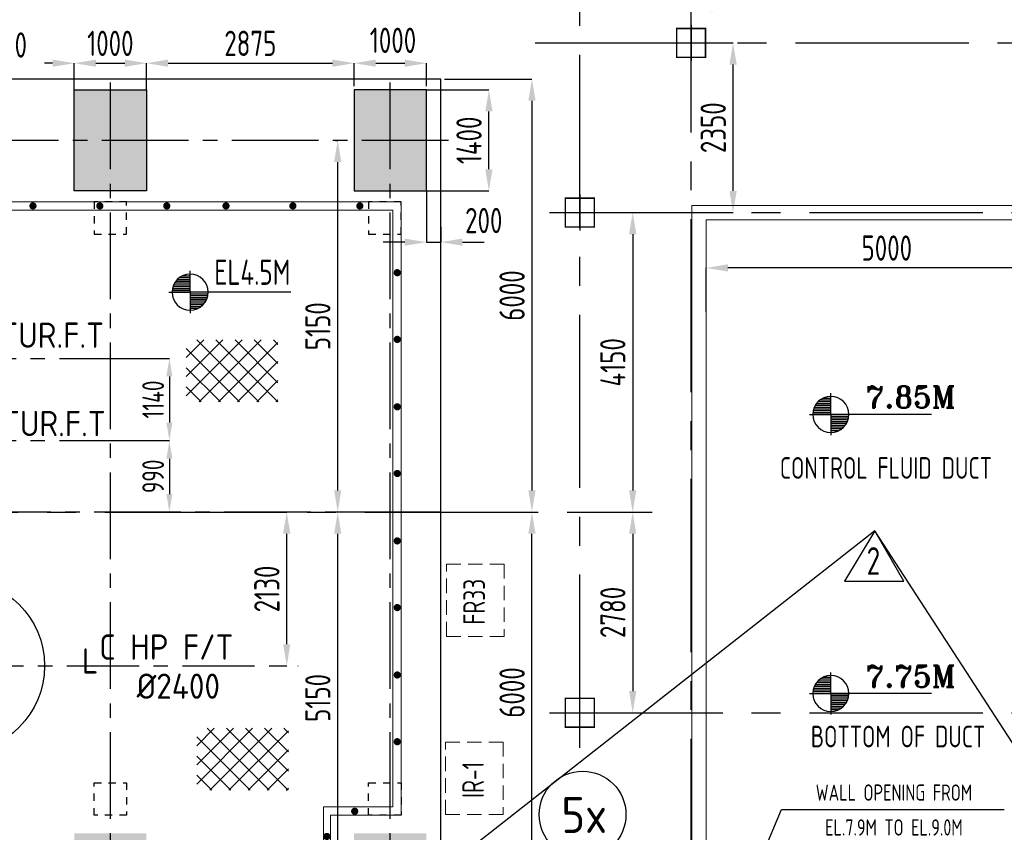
# Model space of a CAD drawing. Extents: x -7650383 to 4934791, y -137560 to 1826789.
# Tile 47 of 256: x 240096 to 253728, y 477645 to 488904. Entities that reach past the tile are written whole.
import ezdxf
from ezdxf.enums import TextEntityAlignment as Align

# ---------------------------------------------------------------- set-up
doc = ezdxf.new("R2010")
doc.units = 0
doc.header["$LTSCALE"] = 800
doc.header["$MEASUREMENT"] = 0
for name, pattern in [('0', [0]), ('CENTER', [2, 1.25, -0.25, 0.25, -0.25]), ('CENTER2', [1.125, 0.75, -0.125, 0.125, -0.125]), ('CONTINOUS', [0]), ('HIDDEN', [0.375, 0.25, -0.125]), ('HIDDENS', [0.25, 0.125, -0.125])]:
    doc.linetypes.add(name, pattern=pattern)
doc.layers.get('0').update_dxf_attribs({"linetype": 'CONTINUOUS'})
for name, color, linetype in [('0-7-COL', 2, 'CENTER'), ('Aux_col', 7, 'CONTINUOUS'), ('CL', 2, 'CENTER2'), ('EQUPT', 4, '0'), ('FT PF columns', 7, 'CONTINUOUS'), ('GRID', 8, 'CENTER'), ('HATCH', 9, 'CONTINUOUS'), ('PIPE', 1, 'CONTINUOUS'), ('REV2', 2, 'CONTINUOUS'), ('T', 3, 'CONTINUOUS'), ('TEXT', 3, 'CONTINUOUS'), ('TG_Col', 2, 'CONTINUOUS'), ('TGCOL', 2, 'CONTINUOUS')]:
    doc.layers.add(name, color=color, linetype=linetype)
for name, color, linetype, lineweight in [('DIM', 4, 'CONTINUOUS', 13), ('EQP0', 8, 'HIDDEN', 9), ('steel', 231, 'CONTINUOUS', 13), ('WALL', 6, 'CONTINUOUS', 18)]:
    doc.layers.add(name, color=color, linetype=linetype, lineweight=lineweight)
doc.styles.add('ROMANS', font='ISO9.shx', dxfattribs={"width": 0.8})
doc.styles.add('ROMANT', font='romant')
doc.styles.add('S1', font='SIMPLEX.SHX', dxfattribs={"height": 200})
doc.styles.get("Standard").update_dxf_attribs({"font": 'ISO9'})
doc.dimstyles.get("Standard").update_dxf_attribs({"dimtxt": 0.18, "dimasz": 0.18, "dimexe": 0.18, "dimexo": 0.0625, "dimgap": 0.09, "dimtad": 0, "dimtih": 1, "dimtoh": 1, "dimdec": 4, "dimzin": 0, "dimdsep": 46, "dimtxsty": 'Standard', "dimcen": 0.09, "dimadec": 0, "dimazin": 0, "dimtfac": 1, "dimtdec": 4, "dimtofl": 0, "dimtmove": 0, "dimatfit": 3, "dimfxl": 1, "dimtolj": 1, "dimtzin": 0, "dimarcsym": 0})
doc.dimstyles.new('STANDARD$0', dxfattribs={"dimtxt": 250, "dimasz": 200, "dimexe": 0, "dimexo": 0, "dimgap": 100, "dimtad": 1, "dimdec": 0, "dimzin": 0, "dimdsep": 46, "dimtxsty": 'S1', "dimcen": 0, "dimadec": 0, "dimazin": 0, "dimtfac": 1, "dimtdec": 0, "dimtmove": 2, "dimatfit": 3, "dimfxl": 1, "dimtolj": 1, "dimtzin": 0, "dimarcsym": 0})

# ---------------------------------------------------------------- blocks, each defined once
blk = doc.blocks.new('*D350')
at = {"layer": 'T', "color": 9, "linetype": 'Continuous', "lineweight": -2, "transparency": 16777216}
for p, q in [((243575, 482082), (243793, 482082)), ((243793, 480252), (243793, 481782)), ((243575, 479952), (243793, 479952))]:
    blk.add_line(p, q, dxfattribs=at)
at = {"layer": 'T', "color": 9, "linetype": 'Continuous', "transparency": 16777216}
for points in [[(243743, 481782), (243843, 481782), (243793, 482082)], [(243743, 480252), (243843, 480252), (243793, 479952)]]:
    blk.add_solid(points, dxfattribs=at)
at = {"layer": 'T', "linetype": 'Continuous', "transparency": 16777216, "insert": (243518, 481017), "char_height": 350, "attachment_point": 5, "rotation": 90, "style": 'ROMANS'}
blk.add_mtext('\\A1;2130', dxfattribs=at)
blk = doc.blocks.new('*D352')
at = {"layer": 'DIM', "color": 9, "linetype": 'Continuous', "lineweight": -2, "transparency": 16777216}
for p, q in [((241215, 484212), (242168, 484212)), ((242168, 483962), (242168, 483322)), ((241215, 483072), (242168, 483072))]:
    blk.add_line(p, q, dxfattribs=at)
at = {"layer": 'DIM', "color": 9, "linetype": 'Continuous', "transparency": 16777216}
for points in [[(242127, 483962), (242210, 483962), (242168, 484212)], [(242127, 483322), (242210, 483322), (242168, 483072)]]:
    blk.add_solid(points, dxfattribs=at)
at = {"layer": 'DIM', "linetype": 'Continuous', "transparency": 16777216, "insert": (241943, 483642), "char_height": 300, "attachment_point": 5, "rotation": 90, "style": 'ROMANS'}
blk.add_mtext('\\A1;1140', dxfattribs=at)
blk = doc.blocks.new('*D353')
at = {"layer": 'DIM', "color": 9, "linetype": 'Continuous', "lineweight": -2, "transparency": 16777216}
for p, q in [((241215, 483072), (242168, 483072)), ((242168, 482822), (242168, 482332)), ((241490, 482082), (242168, 482082))]:
    blk.add_line(p, q, dxfattribs=at)
at = {"layer": 'DIM', "color": 9, "linetype": 'Continuous', "transparency": 16777216}
for points in [[(242127, 482822), (242210, 482822), (242168, 483072)], [(242127, 482332), (242210, 482332), (242168, 482082)]]:
    blk.add_solid(points, dxfattribs=at)
at = {"layer": 'DIM', "linetype": 'Continuous', "transparency": 16777216, "insert": (241943, 482577), "char_height": 300, "attachment_point": 5, "rotation": 90, "style": 'ROMANS'}
blk.add_mtext('\\A1;990', dxfattribs=at)
blk = doc.blocks.new('*D385')
at = {"layer": 'DIM', "color": 9, "lineweight": -2, "transparency": 16777216}
for p, q in [((245976, 488082), (247188, 488082)), ((247188, 487782), (247188, 482382)), ((246177, 482082), (247188, 482082))]:
    blk.add_line(p, q, dxfattribs=at)
at = {"layer": 'DIM', "color": 9, "transparency": 16777216}
for points in [[(247138, 487782), (247238, 487782), (247188, 488082)], [(247138, 482382), (247238, 482382), (247188, 482082)]]:
    blk.add_solid(points, dxfattribs=at)
at = {"layer": 'DIM', "transparency": 16777216, "insert": (246913, 485082), "char_height": 350, "attachment_point": 5, "rotation": 90, "style": 'ROMANS'}
blk.add_mtext('\\A1;6000', dxfattribs=at)
blk = doc.blocks.new('*D386')
at = {"layer": 'DIM', "color": 9, "lineweight": -2, "transparency": 16777216}
for p, q in [((246177, 482082), (247188, 482082)), ((247188, 476382), (247188, 481782)), ((245976, 476082), (247188, 476082))]:
    blk.add_line(p, q, dxfattribs=at)
at = {"layer": 'DIM', "color": 9, "transparency": 16777216}
for points in [[(247138, 481782), (247238, 481782), (247188, 482082)], [(247138, 476382), (247238, 476382), (247188, 476082)]]:
    blk.add_solid(points, dxfattribs=at)
at = {"layer": 'DIM', "transparency": 16777216, "insert": (246913, 479582), "char_height": 350, "attachment_point": 5, "rotation": 90, "style": 'ROMANS'}
blk.add_mtext('\\A1;6000', dxfattribs=at)
blk = doc.blocks.new('*D400')
at = {"layer": 'DIM', "color": 9, "lineweight": -2, "transparency": 16777216}
for p, q in [((248266, 486232), (248583, 486232)), ((248583, 485932), (248583, 482382)), ((248266, 482082), (248583, 482082))]:
    blk.add_line(p, q, dxfattribs=at)
at = {"layer": 'DIM', "color": 9, "transparency": 16777216}
for points in [[(248533, 485932), (248633, 485932), (248583, 486232)], [(248533, 482382), (248633, 482382), (248583, 482082)]]:
    blk.add_solid(points, dxfattribs=at)
at = {"layer": 'DIM', "transparency": 16777216, "insert": (248308, 484157), "char_height": 350, "attachment_point": 5, "rotation": 90, "style": 'ROMANS'}
blk.add_mtext('\\A1;4150', dxfattribs=at)
blk = doc.blocks.new('*D401')
at = {"layer": 'DIM', "color": 9, "lineweight": -2, "transparency": 16777216}
for p, q in [((247851, 482082), (248583, 482082)), ((248583, 481782), (248583, 479602)), ((248286, 479302), (248583, 479302))]:
    blk.add_line(p, q, dxfattribs=at)
at = {"layer": 'DIM', "color": 9, "transparency": 16777216}
for points in [[(248533, 481782), (248633, 481782), (248583, 482082)], [(248533, 479602), (248633, 479602), (248583, 479302)]]:
    blk.add_solid(points, dxfattribs=at)
at = {"layer": 'DIM', "transparency": 16777216, "insert": (248308, 480692), "char_height": 350, "attachment_point": 5, "rotation": 90, "style": 'ROMANS'}
blk.add_mtext('\\A1;2780', dxfattribs=at)
blk = doc.blocks.new('*X35')
at = {"color": 0}
for p, q in [((36115, 29325), (36330, 29325)), ((36132, 29350), (36330, 29350)), ((36154, 29375), (36330, 29375)), ((36183, 29400), (36330, 29400)), ((36226, 29425), (36330, 29425)), ((36080, 29200), (36330, 29200)), ((36081, 29225), (36330, 29225)), ((36085, 29250), (36330, 29250)), ((36092, 29275), (36330, 29275)), ((36102, 29300), (36330, 29300))]:
    blk.add_line(p, q, dxfattribs=at)
blk = doc.blocks.new('LEVEL')
for p, q in [((0, 0), (0, 294)), ((-295, 0), (0, 0)), ((1393, 0), (0, 0)), ((0, 0), (0, -290))]:
    blk.add_line(p, q)
for start, end in [(90, 180), (0, 90), (180, 270), (270, 0)]:
    blk.add_arc((0, 0), 250, start, end)
blk.add_blockref('*X35', (-36330, -29198))
at = {"rotation": 180}
blk.add_blockref('*X35', (36330, 29198), dxfattribs=at)
at = {"flags": 4}
blk.add_attdef('LEVEL', (336, 101), '', height=250, dxfattribs=at)
blk = doc.blocks.new('*D414')
at = {"layer": 'DIM', "color": 9, "lineweight": -2, "transparency": 16777216}
for p, q in [((249641, 488582), (249973, 488582)), ((249973, 486532), (249973, 488282)), ((249118, 486232), (249973, 486232))]:
    blk.add_line(p, q, dxfattribs=at)
at = {"layer": 'DIM', "color": 9, "transparency": 16777216}
for points in [[(249923, 488282), (250023, 488282), (249973, 488582)], [(249923, 486532), (250023, 486532), (249973, 486232)]]:
    blk.add_solid(points, dxfattribs=at)
at = {"layer": 'DIM', "transparency": 16777216, "insert": (249698, 487407), "char_height": 350, "attachment_point": 5, "rotation": 90, "style": 'ROMANS'}
blk.add_mtext('\\A1;2350', dxfattribs=at)
blk = doc.blocks.new('*D236')
at = {"layer": 'TG_Col', "color": 9, "lineweight": -2, "transparency": 16777216}
for p, q in [((238541, 487982), (238541, 488301)), ((238841, 488301), (239307, 488301)), ((240551, 488301), (240440, 488301)), ((240851, 487932), (240851, 488301))]:
    blk.add_line(p, q, dxfattribs=at)
at = {"layer": 'TG_Col', "color": 9, "transparency": 16777216}
for points in [[(238841, 488351), (238841, 488251), (238541, 488301)], [(240551, 488351), (240551, 488251), (240851, 488301)]]:
    blk.add_solid(points, dxfattribs=at)
at = {"layer": 'TG_Col', "transparency": 16777216, "insert": (239874, 488553), "char_height": 350, "attachment_point": 5, "style": 'ROMANS'}
blk.add_mtext('\\A1;2310', dxfattribs=at)
blk = doc.blocks.new('*D237')
at = {"layer": 'TG_Col', "color": 9, "lineweight": -2, "transparency": 16777216}
for p, q in [((240851, 487932), (240851, 488301)), ((241151, 488301), (241551, 488301)), ((241851, 487932), (241851, 488301))]:
    blk.add_line(p, q, dxfattribs=at)
at = {"layer": 'TG_Col', "color": 9, "transparency": 16777216}
for points in [[(241151, 488351), (241151, 488251), (240851, 488301)], [(241551, 488351), (241551, 488251), (241851, 488301)]]:
    blk.add_solid(points, dxfattribs=at)
at = {"layer": 'TG_Col', "transparency": 16777216, "insert": (241351, 488576), "char_height": 350, "attachment_point": 5, "style": 'ROMANS'}
blk.add_mtext('\\A1;1000', dxfattribs=at)
blk = doc.blocks.new('*D238')
at = {"layer": 'TG_Col', "color": 9, "lineweight": -2, "transparency": 16777216}
for p, q in [((241851, 487932), (241851, 488301)), ((242151, 488301), (244426, 488301)), ((244726, 487982), (244726, 488301))]:
    blk.add_line(p, q, dxfattribs=at)
at = {"layer": 'TG_Col', "color": 9, "transparency": 16777216}
for points in [[(242151, 488351), (242151, 488251), (241851, 488301)], [(244426, 488351), (244426, 488251), (244726, 488301)]]:
    blk.add_solid(points, dxfattribs=at)
at = {"layer": 'TG_Col', "transparency": 16777216, "insert": (243289, 488576), "char_height": 350, "attachment_point": 5, "style": 'ROMANS'}
blk.add_mtext('\\A1;2875', dxfattribs=at)
blk = doc.blocks.new('*D239')
at = {"layer": 'TG_Col', "color": 9, "lineweight": -2, "transparency": 16777216}
for p, q in [((244726, 487982), (244726, 488301)), ((245026, 488301), (245426, 488301)), ((245726, 487982), (245726, 488301))]:
    blk.add_line(p, q, dxfattribs=at)
at = {"layer": 'TG_Col', "color": 9, "transparency": 16777216}
for points in [[(245026, 488351), (245026, 488251), (244726, 488301)], [(245426, 488351), (245426, 488251), (245726, 488301)]]:
    blk.add_solid(points, dxfattribs=at)
at = {"layer": 'TG_Col', "transparency": 16777216, "insert": (245264, 488618), "char_height": 350, "attachment_point": 5, "style": 'ROMANS'}
blk.add_mtext('\\A1;1000', dxfattribs=at)
blk = doc.blocks.new('*D240')
at = {"layer": 'TG_Col', "color": 9, "lineweight": -2, "transparency": 16777216}
for p, q in [((245726, 486532), (245726, 485822)), ((245926, 486036), (245926, 485822)), ((245426, 485822), (245126, 485822)), ((245726, 485822), (245926, 485822)), ((246226, 485822), (246526, 485822))]:
    blk.add_line(p, q, dxfattribs=at)
at = {"layer": 'TG_Col', "color": 9, "transparency": 16777216}
for points in [[(245426, 485872), (245426, 485772), (245726, 485822)], [(246226, 485872), (246226, 485772), (245926, 485822)]]:
    blk.add_solid(points, dxfattribs=at)
at = {"layer": 'TG_Col', "transparency": 16777216, "insert": (246521, 486121), "char_height": 350, "attachment_point": 5, "style": 'ROMANS'}
blk.add_mtext('\\A1;200', dxfattribs=at)
blk = doc.blocks.new('*D242')
at = {"layer": 'TG_Col', "color": 9, "lineweight": -2, "transparency": 16777216}
for p, q in [((244817, 482082), (244499, 482082)), ((244499, 477232), (244499, 481782)), ((244626, 476932), (244499, 476932))]:
    blk.add_line(p, q, dxfattribs=at)
at = {"layer": 'TG_Col', "color": 9, "transparency": 16777216}
for points in [[(244449, 481782), (244549, 481782), (244499, 482082)], [(244449, 477232), (244549, 477232), (244499, 476932)]]:
    blk.add_solid(points, dxfattribs=at)
at = {"layer": 'TG_Col', "transparency": 16777216, "insert": (244224, 479507), "char_height": 350, "attachment_point": 5, "rotation": 90, "style": 'ROMANS'}
blk.add_mtext('\\A1;5150', dxfattribs=at)
blk = doc.blocks.new('*D243')
at = {"layer": 'TG_Col', "color": 9, "lineweight": -2, "transparency": 16777216}
for p, q in [((244468, 487232), (244499, 487232)), ((244499, 482382), (244499, 486932)), ((244917, 482082), (244499, 482082))]:
    blk.add_line(p, q, dxfattribs=at)
at = {"layer": 'TG_Col', "color": 9, "transparency": 16777216}
for points in [[(244449, 486932), (244549, 486932), (244499, 487232)], [(244449, 482382), (244549, 482382), (244499, 482082)]]:
    blk.add_solid(points, dxfattribs=at)
at = {"layer": 'TG_Col', "transparency": 16777216, "insert": (244224, 484657), "char_height": 350, "attachment_point": 5, "rotation": 90, "style": 'ROMANS'}
blk.add_mtext('\\A1;5150', dxfattribs=at)
blk = doc.blocks.new('*D244')
at = {"layer": 'TG_Col', "color": 9, "lineweight": -2, "transparency": 16777216}
for p, q in [((245726, 487932), (246592, 487932)), ((246592, 486832), (246592, 487632)), ((245726, 486532), (246592, 486532))]:
    blk.add_line(p, q, dxfattribs=at)
at = {"layer": 'TG_Col', "color": 9, "transparency": 16777216}
for points in [[(246542, 487632), (246642, 487632), (246592, 487932)], [(246542, 486832), (246642, 486832), (246592, 486532)]]:
    blk.add_solid(points, dxfattribs=at)
at = {"layer": 'TG_Col', "transparency": 16777216, "insert": (246317, 487232), "char_height": 350, "attachment_point": 5, "rotation": 90, "style": 'ROMANS'}
blk.add_mtext('\\A1;1400', dxfattribs=at)
blk = doc.blocks.new('A$C47AF6D69')
at = {"layer": 'TEXT', "insert": (-23738.9, 2726.2), "char_height": 300, "width": 1129.576, "attachment_point": 1, "style": 'ROMANS'}
blk.add_mtext('\\pi313.36;AIR \\P\\pi-240.93;RECEIVER', dxfattribs=at)
blk = doc.blocks.new('TG DECK')
at = {"layer": 'HATCH'}
h = blk.add_hatch(dxfattribs=at)
h.set_pattern_fill('AR-CONC', color=256, scale=50, style=0)
h.set_pattern_definition([(50, (-421329.2, -39460.7), (358.63009, -31.37607), [37.5, -412.5]), (355, (-421329.2, -39460.7), (-69.37567, 376.09607), [30, -330]), (100.451444, (-421299.3, -39463.3), (289.25442, 344.72), [31.8701, -350.57106]), (46.1842, (-421329.2, -39360.7), (533.62067, -82.75964), [56.25, -618.75]), (96.635635, (-421284.73, -39367.6), (467.33097, 487.0593), [47.80517, -525.8569]), (351.18416, (-421329.2, -39360.7), (467.33097, 487.0593), [45, -495]), (21, (-421279.2, -39385.7), (298.45353, -201.30945), [37.5, -412.5]), (326, (-421279.2, -39385.7), (121.65767, 362.57502), [30, -330]), (71.451445, (-421254.33, -39402.47), (420.11119, 161.26558), [31.8701, -350.57106]), (37.5, (-421329.2, -39460.7), (6.079928, 166.446927), [0, -326, 0, -335, 0, -331.25]), (7.5, (-421329.2, -39460.7), (131.53477, 197.205856), [0, -191, 0, -318.5, 0, -126.25]), (327.5, (-421440.7, -39460.7), (266.911218, -11.277436), [0, -125, 0, -390, 0, -517.5]), (317.5, (-421490.7, -39460.7), (291.593085, 50.05249), [0, -162.5, 0, -259, 0, -367.5])])
h.paths.add_polyline_path([(212046, -77938), (213046, -77938), (213046, -78938), (212046, -78938)])
h.paths.add_polyline_path([(218887, -78938), (220087, -78938), (220087, -77938), (218887, -77938)])
h.paths.add_polyline_path([(218887, -71938), (220087, -71938), (220087, -72938), (218887, -72938)])
h.paths.add_polyline_path([(212046, -71938), (212046, -72938), (213046, -72938), (213046, -71938)])
h.paths.add_polyline_path([(226286, -81288), (226286, -79888), (227286, -79888), (227286, -81288)])
h.paths.add_polyline_path([(226086, -78938), (227286, -78938), (227286, -77938), (226086, -77938)])
h.paths.add_polyline_path([(226286, -69588), (226286, -70988), (227286, -70988), (227286, -69588)])
h.paths.add_polyline_path([(226086, -71938), (227286, -71938), (227286, -72938), (226086, -72938)])
h.paths.add_polyline_path([(243271, -81288), (242271, -81288), (242271, -79888), (243271, -79888)])
h.paths.add_polyline_path([(238396, -81288), (239396, -81288), (239396, -79888), (238396, -79888)])
h.paths.add_polyline_path([(236086, -79888), (235086, -79888), (235086, -81288), (236086, -81288)])
h.paths.add_polyline_path([(243271, -69588), (242271, -69588), (242271, -70988), (243271, -70988)])
h.paths.add_polyline_path([(238396, -69588), (239396, -69588), (239396, -70988), (238396, -70988)])
h.paths.add_polyline_path([(236086, -70988), (235086, -70988), (235086, -69588), (236086, -69588)])
at = {"layer": 'CL', "ltscale": 2}
for p, q in [((238896, -81488), (238896, -69388)), ((242771, -81488), (242771, -69338)), ((243578, -70288), (225799, -70288)), ((243471, -75438), (211402, -75438))]:
    blk.add_line(p, q, dxfattribs=at)
at = {"layer": 'TGCOL'}
for points in [[(238396, -69588), (239396, -69588), (239396, -70988), (238396, -70988)], [(243271, -69588), (242271, -69588), (242271, -70988), (243271, -70988)]]:
    blk.add_lwpolyline(points, close=True, dxfattribs=at)
blk = doc.blocks.new('A$C71B3771A')
at = {"layer": 'EQUPT', "linetype": 'CONTINOUS', "ltscale": 1.5, "flags": 128}
blk.add_lwpolyline([(12285, 6000), (-5035, 6000), (-6185, 4000), (-19340, 4000), (-19340, -4000), (-6185, -4000), (-5035, -6000), (12285, -6000), (12285, 6000)], dxfattribs=at)
blk.add_blockref('TG DECK', (-231186, 75438))
blk = doc.blocks.new('A$C495807AF')
at = {"layer": 'DIM'}
blk.add_blockref('A$C71B3771A', (0, 0), dxfattribs=at)
blk = doc.blocks.new('A$C3C7577A7')
at = {"layer": 'Aux_col', "linetype": 'CONTINOUS'}
for p, q in [((52000, 19750), (52000, 19250)), ((51750, 19500), (52250, 19500)), ((50460, 17400), (50460, 16900)), ((50210, 17150), (50710, 17150)), ((50460, 9970), (50460, 10470)), ((50210, 10220), (50710, 10220))]:
    blk.add_line(p, q, dxfattribs=at)
at = {"layer": 'Aux_col', "linetype": 'CONTINOUS', "const_width": 20, "flags": 128}
for points in [[(51800, 19300), (52200, 19300), (52200, 19700), (51800, 19700)], [(50260, 16950), (50660, 16950), (50660, 17350), (50260, 17350)], [(50260, 10420), (50660, 10420), (50660, 10020), (50260, 10020)]]:
    blk.add_lwpolyline(points, close=True, dxfattribs=at)
blk = doc.blocks.new('*D415')
at = {"layer": 'DIM', "color": 9, "lineweight": -2, "transparency": 16777216}
for p, q in [((249601, 484858), (249601, 485465)), ((254301, 485465), (249901, 485465)), ((254601, 485032), (254601, 485465))]:
    blk.add_line(p, q, dxfattribs=at)
at = {"layer": 'DIM', "color": 9, "transparency": 16777216}
for points in [[(249901, 485515), (249901, 485415), (249601, 485465)], [(254301, 485515), (254301, 485415), (254601, 485465)]]:
    blk.add_solid(points, dxfattribs=at)
at = {"layer": 'DIM', "transparency": 16777216, "insert": (252101, 485740), "char_height": 350, "attachment_point": 5, "style": 'ROMANS'}
blk.add_mtext('\\A1;5000', dxfattribs=at)
blk = doc.blocks.new('*D286')
at = {"layer": 'DIM', "color": 9, "lineweight": -2, "transparency": 16777216}
for p, q in [((249691, 489053), (254301, 489053)), ((254601, 486782), (254601, 489053))]:
    blk.add_line(p, q, dxfattribs=at)
at = {"layer": 'DIM', "color": 9, "transparency": 16777216}
for points in [[(249691, 489103), (249691, 489003), (249391, 489053)], [(254301, 489103), (254301, 489003), (254601, 489053)]]:
    blk.add_solid(points, dxfattribs=at)
at = {"layer": 'DIM', "transparency": 16777216, "insert": (251996, 489328), "char_height": 350, "attachment_point": 5, "style": 'ROMANS'}
blk.add_mtext('\\A1;5210', dxfattribs=at)
blk = doc.blocks.new('A$C522D6953')
at = {"layer": 'steel'}
h = blk.add_hatch(dxfattribs=at)
h.set_pattern_fill('GRATE', color=256, scale=2000, style=0)
h.set_pattern_definition([(180, (82125.35, -70001.125), (0, 62.5), []), (90, (82125.35, -70001.12), (250, 2e-14), [])])
edge = h.paths.add_edge_path()
edge.add_arc((5353, -912), 343, 254.8539, 278.4243)
edge.add_arc((5702, -1064), 352, 212.0244, 268.663)
edge.add_arc((6181, -1350), 492, 187.756, 250.9044)
edge.add_line((6020, -1815), (6020, -1015))
edge.add_line((6020, -1015), (5084, -1015))
edge.add_line((5084, -1015), (5084, -1015))
edge.add_line((5084, -1015), (5124, -1015))
edge.add_arc((5378, -1016), 254, 179.733, 243.0443)
h = blk.add_hatch(dxfattribs=at)
h.set_pattern_fill('GRATE', color=256, scale=2000, angle=180, style=0)
h.set_pattern_definition([(360, (-78015.35, 66035.47), (-8e-15, -62.5), []), (270, (-78015.35, 66035.47), (-250, 2e-14), [])])
edge = h.paths.add_edge_path()
edge.add_arc((-1243, -3054), 343, 377.534, 458.4243)
edge.add_arc((-1592, -2902), 352, 392.0244, 448.663)
edge.add_arc((-2071, -2616), 492, 367.756, 430.9044)
edge.add_line((-1910, -2151), (-1910, -2951))
edge.add_line((-1910, -2951), (-916, -2951))
at = {"layer": 'FT PF columns', "color": 1, "linetype": 'HIDDENS'}
for points in [[(-3535, 9000), (-3085, 9000), (-3085, 9450), (-3535, 9450)], [(-225, 9000), (225, 9000), (225, 9450), (-225, 9450)], [(3575, 9000), (4025, 9000), (4025, 9450), (3575, 9450)], [(-3535, 1400), (-3085, 1400), (-3085, 950), (-3535, 950)], [(-225, 1400), (225, 1400), (225, 950), (-225, 950)], [(3575, 1400), (4025, 1400), (4025, 950), (3575, 950)]]:
    blk.add_lwpolyline(points, close=True, dxfattribs=at)
at = {"layer": 'HATCH', "const_width": 50}
for points in [[(-3639, 9367, 1), (-3639, 9417, 1)], [(-2819, 9367, 1), (-2819, 9417, 1)], [(-2092, 9367, 1), (-2092, 9417, 1)], [(-1072, 9367, 1), (-1072, 9417, 1)], [(-146, 9367, 1), (-146, 9417, 1)], [(781, 9367, 1), (781, 9417, 1)], [(1601, 9367, 1), (1601, 9417, 1)], [(2527, 9367, 1), (2527, 9417, 1)], [(3454, 9367, 1), (3454, 9417, 1)], [(-3873, 8596, 1), (-3823, 8596, 1)], [(3947, 8467, 1), (3997, 8467, 1)], [(-3873, 7577, 1), (-3823, 7577, 1)], [(3947, 7543, 1), (3997, 7543, 1)], [(-3873, 6584, 1), (-3823, 6584, 1)], [(3947, 6609, 1), (3997, 6609, 1)], [(3947, 5685, 1), (3997, 5685, 1)], [(-3873, 5659, 1), (-3823, 5659, 1)], [(3947, 4751, 1), (3997, 4751, 1)], [(-3873, 4641, 1), (-3823, 4641, 1)], [(3947, 3827, 1), (3997, 3827, 1)], [(-3873, 3647, 1), (-3823, 3647, 1)], [(3947, 2893, 1), (3997, 2893, 1)], [(-3873, 2723, 1), (-3823, 2723, 1)], [(3947, 1969, 1), (3997, 1969, 1)], [(-3873, 1789, 1), (-3823, 1789, 1)], [(-3257, 1005, 1), (-3207, 1005, 1)], [(-2454, 1005, 1), (-2404, 1005, 1)], [(3358, 1005, 1), (3408, 1005, 1)], [(2972, 656, 1), (3022, 656, 1)], [(-1988, 556, 1), (-1938, 556, 1)], [(2972, -278, 1), (3022, -278, 1)], [(-1988, -378, 1), (-1938, -378, 1)], [(3284, -983, 1), (3284, -933, 1)], [(4104, -983, 1), (4104, -933, 1)], [(5744, -983, 1), (5744, -933, 1)], [(-1988, -1311, 1), (-1938, -1311, 1)], [(-1988, -2245, 1), (-1938, -2245, 1)], [(-1462, -3024, 1), (-1462, -2974, 1)], [(-462, -3024, 1), (-462, -2974, 1)], [(538, -3024, 1), (538, -2974, 1)], [(1538, -3024, 1), (1538, -2974, 1)], [(2538, -3024, 1), (2538, -2974, 1)], [(4562, -3360, 1), (4612, -3360, 1)]]:
    blk.add_lwpolyline(points, format="xyb", close=True, dxfattribs=at)
at = {"layer": 'steel'}
for p, q in [((-3910, 950), (-3910, 9450)), ((4025, 9450), (-3910, 9450)), ((4025, 9450), (4025, 950)), ((-3795, 1065), (-3795, 9335)), ((3910, 9335), (-3795, 9335)), ((3910, 9335), (3910, 1065)), ((-3795, 1065), (-1910, 1065)), ((-1910, 1065), (-1910, -2800)), ((2950, 1065), (3910, 1065)), ((2950, 1065), (2950, -1015)), ((-3910, 950), (-2010, 950)), ((-2010, 950), (-2010, -2800)), ((3050, 950), (4025, 950)), ((3050, 950), (3050, -900)), ((3050, -900), (6020, -900)), ((2950, -1015), (5479, -1015)), ((5394, -1015), (6020, -1015)), ((-1760, -2951), (2186, -2951)), ((2186, -2951), (4640, -2951)), ((4640, -3880), (4640, -2951)), ((2186, -3051), (-1760, -3051)), ((4540, -3051), (2186, -3051)), ((4540, -3880), (4540, -3051)), ((4540, -3880), (4640, -3880))]:
    blk.add_line(p, q, dxfattribs=at)
blk.add_lwpolyline([(5124, -1015, 0.481739), (5403, -1251, 0.252289), (5693, -1416, 0.282728), (6020, -1815), (6020, -1015), (5124, -1015)], format="xyb", dxfattribs=at)
blk.add_lwpolyline([(-916, -2951, 0.368376), (-1293, -2715, 0.252289), (-1583, -2549, 0.282728), (-1910, -2151), (-1910, -2951)], format="xyb", close=True, dxfattribs=at)
blk = doc.blocks.new('REV-2')
at = {"layer": 'REV2', "color": 20, "linetype": 'Continuous'}
for p, q in [((37170, 56645), (36750, 55946)), ((37569, 55946), (37170, 56645)), ((36750, 55946), (37569, 55946))]:
    blk.add_line(p, q, dxfattribs=at)
at = {"layer": 'REV2', "color": 20, "linetype": 'Continuous', "style": 'ROMANS', "width": 0.8}
blk.add_text('2', height=383, dxfattribs=at).set_placement((37056, 56034))

msp = doc.modelspace()

# ---------------------------------------------------------------- hatches: boundary and pattern name
h = msp.add_hatch()
h.set_pattern_fill('NET', color=2, scale=1500.027984, angle=405, style=0)
h.set_pattern_definition([(45, (166624.48, 419849.96), (-132.585, 132.585), []), (135, (166624.48, 419849.96), (-132.585, -132.585), [])])
h.paths.add_polyline_path([(243142.8, 484467.5), (242401.8, 484467.5), (242401.8, 483609.7), (243142.8, 483609.7)])
h.paths.add_polyline_path([(243670.7, 484467.5), (243142.8, 484467.5), (243142.8, 483609.7), (243670.7, 483609.7)])
h = msp.add_hatch()
h.set_pattern_fill('NET', color=2, scale=1500.027984, angle=405, style=0)
h.set_pattern_definition([(45, (166769.14, 414469.79), (-132.585, 132.585), []), (135, (166769.14, 414469.79), (-132.585, -132.585), [])])
h.paths.add_polyline_path([(243287.5, 479087.4), (242546.5, 479087.4), (242546.5, 478229.5), (243287.5, 478229.5)])
h.paths.add_polyline_path([(243815.3, 479087.4), (243287.5, 479087.4), (243287.5, 478229.5), (243815.3, 478229.5)])

# ---------------------------------------------------------------- linework, layer by layer
at = {"color": 2, "linetype": 'CENTER'}
for p, q in [((237446, 484211.7), (241214.6, 484211.7)), ((237446, 483071.7), (241214.6, 483071.7)), ((237548, 479951.7), (243950.5, 479951.7))]:
    msp.add_line(p, q, dxfattribs=at)
msp.add_circle((239241.3, 479951.7), 1200)
at = {"layer": '0-7-COL', "color": 6, "linetype": 'Continuous'}
msp.add_circle((247889.1, 477892.2), 600, dxfattribs=at)
at = {"layer": 'EQP0'}
for points in [[(246804.2, 480360), (246004.2, 480360), (246004.2, 481360), (246804.2, 481360)], [(246789.8, 477893.6), (245989.8, 477893.6), (245989.8, 478893.6), (246789.8, 478893.6)]]:
    msp.add_lwpolyline(points, close=True, dxfattribs=at)
at = {"layer": 'GRID', "linetype": 'CENTER2', "ltscale": 4}
for p, q in [((249391.2, 458541.2), (249391.2, 506092.7)), ((247851.2, 478816.6), (247851.2, 489728.3)), ((247234.9, 488581.7), (291791.7, 488581.7)), ((247429.1, 486231.7), (255870.5, 486231.7)), ((194475.1, 482081.7), (248851.6, 482081.7)), ((247429.1, 479301.7), (255869.8, 479301.7))]:
    msp.add_line(p, q, dxfattribs=at)
at = {"layer": 'REV2', "flags": 128}
msp.add_lwpolyline([(266050.3, 474633.8), (256599.6, 474633.8), (251935.4, 481824.2), (244270.3, 475798.5), (228301.3, 475831.9), (218302.3, 478025.6), (233958.5, 501455.6), (247428.5, 501455.6), (254934.3, 492973.2), (256868.8, 492973.2), (260898.5, 501455.6), (258771.9, 509168.6)], dxfattribs=at)
at = {"layer": 'WALL'}
for p, q in [((249401.1, 486331.7), (254401.1, 486331.7)), ((249401.2, 486331.7), (249401.2, 477081.7)), ((249601.2, 486131.7), (254401.1, 486131.7)), ((249601.2, 486131.7), (249601.2, 476996.7))]:
    msp.add_line(p, q, dxfattribs=at)

# ---------------------------------------------------------------- block references
for name, p in [('A$C495807AF', (233641.2, 482081.7)), ('A$C3C7577A7', (197391.2, 469081.7)), ('A$C522D6953', (241351.2, 476931.7)), ('REV-2', (214765.9, 425179.1))]:
    msp.add_blockref(name, p)
at = {"layer": 'PIPE'}
msp.add_blockref('A$C47AF6D69', (233635.5, 482081.7), dxfattribs=at)
at = {"layer": 'TEXT'}
ref = msp.add_blockref('LEVEL', (242454.9, 485129.4), dxfattribs=at)
ref.add_attrib('LEVEL', 'EL4.5M', (242790.6, 485230.3), dxfattribs={"layer": '0', "height": 350, "style": 'ROMANS', "width": 0.8, "flags": 4})
ref = msp.add_blockref('LEVEL', (251326.1, 483435.6), dxfattribs=at)
ref.add_attrib('LEVEL', '7.85M', (251808.1, 483525), dxfattribs={"layer": '0', "height": 300, "style": 'ROMANT'})
ref = msp.add_blockref('LEVEL', (251326.1, 479567.6), dxfattribs=at)
ref.add_attrib('LEVEL', '7.75M', (251808.1, 479657), dxfattribs={"layer": '0', "height": 300, "style": 'ROMANT'})

# ---------------------------------------------------------------- texts
at = {"layer": '0-7-COL', "color": 6, "linetype": 'Continuous', "style": 'ROMANS'}
msp.add_text('5x', height=500, dxfattribs=at).set_placement((247912.8, 477886.3), align=Align.MIDDLE)
at = {"layer": 'TEXT', "style": 'ROMANS'}
for s, p in [('C TUR.F.T', (240331.8, 484357.7)), ('C TUR.F.T', (240355.2, 483133.3)), ('C HP F/T', (242126.4, 480036.9)), ('L', (241070.8, 479844.7)), ('%%C2400', (242292.1, 479494.9))]:
    msp.add_text(s, height=350, dxfattribs=at).set_placement(p, align=Align.CENTER)
at = {"layer": 'TEXT', "style": 'ROMANS', "width": 0.8}
for s, height, p in [('CONTROL FLUID DUCT', 300, (252088.7, 482693.1)), ('BOTTOM OF DUCT', 300, (252256.6, 478972.3)), ('WALL OPENING FROM', 225, (252199.6, 478195.8)), ('EL.7.9M TO EL.9.0M', 225, (252199.6, 477712.8))]:
    msp.add_text(s, height=height, dxfattribs=at).set_placement(p, align=Align.MIDDLE_CENTER)
for s, p in [('FR33', (246538.1, 480839.2)), ('IR-1', (246523.7, 478372.8))]:
    msp.add_text(s, height=300, rotation=90, dxfattribs=at).set_placement(p, align=Align.CENTER)

# ---------------------------------------------------------------- dimensions: what is measured, and where the dimension line sits
at = {"layer": 'DIM'}
for base, p1, p2, picture, middle in [((254601.2, 489053.3), (249391.2, 489053.3), (254601.2, 486781.9), '*D286', (251996.2, 489328.3)), ((249601.1, 485465.5), (254601.2, 485032.4), (249601.1, 484858.1), '*D415', (252101.2, 485740.5))]:
    dim = msp.add_linear_dim(base=base, p1=p1, p2=p2, dimstyle='STANDARD$0', override={"dimtxt": 350, "dimasz": 300, "dimtxsty": 'ROMANS', "dimclrd": 9, "dimclre": 9, "dimclrt": 256, "dimtix": 1, "dimatfit": 0}, dxfattribs=at)
    dim.commit()
    dim.dimension.update_dxf_attribs({"geometry": picture, "text_midpoint": middle})
for base, p1, p2, picture, middle in [((249972.6, 488581.7), (249117.8, 486231.7), (249641.2, 488581.7), '*D414', (249697.6, 487406.7)), ((247188, 482081.7), (245976.2, 488081.7), (246177.4, 482081.7), '*D385', (246913, 485081.7)), ((248583.1, 482081.7), (248265.6, 486231.7), (248265.6, 482081.7), '*D400', (248308.1, 484156.7)), ((248583.1, 479301.7), (247851.2, 482081.7), (248285.6, 479301.7), '*D401', (248308.1, 480691.7))]:
    dim = msp.add_linear_dim(base=base, p1=p1, p2=p2, angle=90, dimstyle='STANDARD$0', override={"dimtxt": 350, "dimasz": 300, "dimtxsty": 'ROMANS', "dimclrd": 9, "dimclre": 9, "dimclrt": 256, "dimtix": 1, "dimatfit": 0}, dxfattribs=at)
    dim.commit()
    dim.dimension.update_dxf_attribs({"geometry": picture, "text_midpoint": middle})
at = {"layer": 'DIM', "linetype": 'Continuous'}
for base, p1, p2, picture, middle in [((242168.4, 483071.7), (241214.6, 484211.7), (241214.6, 483071.7), '*D352', (241943.4, 483641.7)), ((242168.4, 482081.7), (241214.6, 483071.7), (241490.4, 482081.7), '*D353', (241943.4, 482576.7))]:
    dim = msp.add_linear_dim(base=base, p1=p1, p2=p2, angle=90, dimstyle='STANDARD$0', override={"dimtxt": 300, "dimasz": 250, "dimgap": 75, "dimtxsty": 'ROMANS', "dimclrd": 9, "dimclre": 9, "dimclrt": 256, "dimtix": 1, "dimatfit": 0}, dxfattribs=at)
    dim.commit()
    dim.dimension.update_dxf_attribs({"geometry": picture, "text_midpoint": middle})
at = {"layer": 'DIM'}
dim = msp.add_linear_dim(base=(247188, 482081.7), p1=(245976.2, 476081.7), p2=(246177.4, 482081.7), angle=270, dimstyle='STANDARD$0', override={"dimtxt": 350, "dimasz": 300, "dimtxsty": 'ROMANS', "dimclrd": 9, "dimclre": 9, "dimclrt": 256, "dimtix": 1, "dimatfit": 0}, dxfattribs=at)
dim.commit()
dim.dimension.update_dxf_attribs({"geometry": '*D386', "text_midpoint": (246913, 479582), "dimtype": 160})
at = {"layer": 'T', "linetype": 'Continuous'}
dim = msp.add_linear_dim(base=(243793.4, 482081.7), p1=(243574.5, 479951.7), p2=(243574.5, 482081.7), angle=90, dimstyle='STANDARD$0', override={"dimtxt": 350, "dimasz": 300, "dimtxsty": 'ROMANS', "dimclrd": 9, "dimclre": 9, "dimclrt": 256, "dimtix": 1, "dimatfit": 0}, dxfattribs=at)
dim.commit()
dim.dimension.update_dxf_attribs({"geometry": '*D350', "text_midpoint": (243518.4, 481016.7)})
at = {"layer": 'TG_Col'}
for base, p1, p2, picture, middle in [((240851.2, 488300.6), (238541.2, 487981.7), (240851.2, 487931.7), '*D236', (239873.8, 488552.6)), ((241851.2, 488300.6), (240851.2, 487931.7), (241851.2, 487931.7), '*D237', (241351.2, 488575.6)), ((245726.2, 488300.6), (244726.2, 487981.7), (245726.2, 487981.7), '*D239', (245264, 488617.7)), ((245926.2, 485822.4), (245726.2, 486531.7), (245926.2, 486035.8), '*D240', (246521.4, 486120.9))]:
    dim = msp.add_linear_dim(base=base, p1=p1, p2=p2, dimstyle='STANDARD$0', override={"dimtxt": 350, "dimasz": 300, "dimtxsty": 'ROMANS', "dimclrd": 9, "dimclre": 9, "dimclrt": 256, "dimtix": 1, "dimatfit": 0}, dxfattribs=at)
    dim.commit()
    dim.dimension.update_dxf_attribs({"geometry": picture, "text_midpoint": middle, "dimtype": 160})
dim = msp.add_linear_dim(base=(244726.2, 488300.6), p1=(241851.2, 487931.7), p2=(244726.2, 487981.7), dimstyle='STANDARD$0', override={"dimtxt": 350, "dimasz": 300, "dimtxsty": 'ROMANS', "dimclrd": 9, "dimclre": 9, "dimclrt": 256, "dimtix": 1, "dimatfit": 0}, dxfattribs=at)
dim.commit()
dim.dimension.update_dxf_attribs({"geometry": '*D238', "text_midpoint": (243288.7, 488575.6)})
for base, p1, p2, override, picture, middle in [((246592.5, 487931.7), (245726.2, 486531.7), (245726.2, 487931.7), {"dimtxt": 350, "dimasz": 300, "dimtxsty": 'ROMANS', "dimclrd": 9, "dimclre": 9, "dimclrt": 256, "dimtix": 1, "dimatfit": 0}, '*D244', (246317.5, 487231.7)), ((244498.7, 487231.7), (244917, 482081.7), (244468.4, 487231.7), {"dimtxt": 350, "dimasz": 300, "dimtxsty": 'ROMANS', "dimclrd": 9, "dimclre": 9, "dimclrt": 256, "dimtix": 1, "dimatfit": 0}, '*D243', (244223.7, 484656.7)), ((244498.7, 482081.7), (244726.2, 476931.7), (244917, 482081.7), {"dimtxt": 350, "dimasz": 300, "dimexo": 100, "dimtxsty": 'ROMANS', "dimclrd": 9, "dimclre": 9, "dimclrt": 256, "dimtix": 1, "dimatfit": 0}, '*D242', (244223.7, 479506.7))]:
    dim = msp.add_linear_dim(base=base, p1=p1, p2=p2, angle=90, dimstyle='STANDARD$0', override=override, dxfattribs=at)
    dim.commit()
    dim.dimension.update_dxf_attribs({"geometry": picture, "text_midpoint": middle})

# ---------------------------------------------------------------- leaders
msp.add_leader([(250235.6, 476996.7), (250644.4, 477961.5), (253725, 477961.5)], dimstyle='Standard', override={"dimtxt": 350, "dimasz": 300, "dimexe": 0, "dimexo": 0, "dimgap": 100, "dimtad": 0, "dimtih": 0, "dimtoh": 0, "dimdec": 0, "dimtxsty": 'ROMANS', "dimcen": 0, "dimclrd": 9, "dimclre": 9, "dimclrt": 256, "dimtdec": 0, "dimtix": 1, "dimtofl": 1, "dimatfit": 0})

doc.saveas('drawing.dxf')
